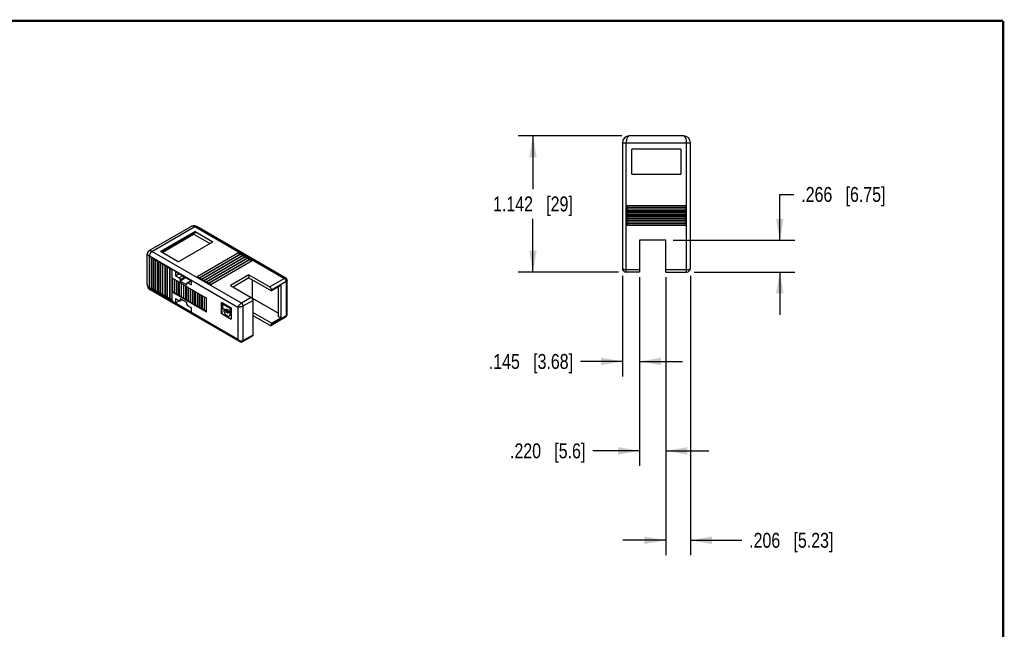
# Model space of a CAD drawing. Header units: inches. Extents: x 0.2 to 16.8, y 0.1 to 10.8.
# Tile 19 of 19: x 8.5 to 16.8, y 5.7 to 10.8. Entities that reach past the tile are written whole.
import ezdxf

# ---------------------------------------------------------------- set-up
doc = ezdxf.new("R2010")
doc.units = ezdxf.units.IN
doc.header["$LTSCALE"] = 0.935
doc.header["$MEASUREMENT"] = 0
doc.layers.get('0').update_dxf_attribs({"linetype": 'CONTINUOUS'})
doc.layers.add('DIMENSIONS', color=7, linetype='CONTINUOUS')
doc.styles.get("Standard").update_dxf_attribs({"font": 'txt', "width": 0.8})
doc.dimstyles.new('DIMSTYLE_2', dxfattribs={"dimtxt": 0.125, "dimasz": 0.18, "dimexe": 0.125, "dimexo": 0.0625, "dimgap": 0.0625, "dimtad": 0, "dimtih": 1, "dimtoh": 1, "dimdec": 3, "dimzin": 4, "dimdsep": 46, "dimtxsty": 'STANDARD', "dimblk": '_FILLED', "dimblk1": '_FILLED', "dimblk2": '_FILLED', "dimcen": 0.09, "dimadec": 0, "dimazin": 0, "dimtp": 0.000393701, "dimtm": 0.000393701, "dimtfac": 1, "dimtdec": 3, "dimtofl": 0, "dimtmove": 0, "dimatfit": 3, "dimldrblk": '_FILLED', "dimfxl": 1, "dimtolj": 1, "dimtzin": 4, "dimarcsym": 0})

# ---------------------------------------------------------------- blocks, each defined once
blk = doc.blocks.new('_FILLED')
at = {"color": 0, "linetype": 'BYBLOCK'}
blk.add_solid([(0, 0), (-1, 0.174), (-1, -0.174)], dxfattribs=at)
blk = doc.blocks.new('*D3')
at = {"layer": 'DIMENSIONS', "color": 2, "linetype": 'CONTINUOUS'}
for p, q in [((13.5558, 8.6213), (13.5558, 7.7773)), ((13.7005, 8.6095), (13.7005, 7.7773)), ((13.5558, 7.9023), (13.2044, 7.9023)), ((13.7005, 7.9023), (14.0605, 7.9023))]:
    blk.add_line(p, q, dxfattribs=at)
at = {"layer": 'DIMENSIONS', "color": 2, "linetype": 'CONTINUOUS', "xscale": 0.18, "yscale": 0.18, "zscale": 0.18}
blk.add_blockref('_FILLED', (13.5558, 7.9023), dxfattribs=at)
at = {"layer": 'DIMENSIONS', "color": 2, "linetype": 'CONTINUOUS', "xscale": 0.18, "yscale": 0.18, "zscale": 0.18, "rotation": 180}
blk.add_blockref('_FILLED', (13.7005, 7.9023), dxfattribs=at)
at = {"layer": 'DIMENSIONS', "color": 2, "linetype": 'CONTINUOUS', "insert": (13.1419, 7.9648), "char_height": 0.125, "width": 1.125, "attachment_point": 3, "line_spacing_factor": 0.9}
blk.add_mtext('.145{\\Ftxt.shx;\\W1.000000;\\H0.125000; }[3.68]', dxfattribs=at)
blk = doc.blocks.new('*D4')
at = {"layer": 'DIMENSIONS', "color": 2, "linetype": 'CONTINUOUS'}
for p, q in [((13.7005, 8.6095), (13.7005, 7.0273)), ((13.9209, 8.6095), (13.9209, 7.0273)), ((13.7005, 7.1523), (13.3077, 7.1523)), ((13.9209, 7.1523), (14.2809, 7.1523))]:
    blk.add_line(p, q, dxfattribs=at)
at = {"layer": 'DIMENSIONS', "color": 2, "linetype": 'CONTINUOUS', "xscale": 0.18, "yscale": 0.18, "zscale": 0.18}
blk.add_blockref('_FILLED', (13.7005, 7.1523), dxfattribs=at)
at = {"layer": 'DIMENSIONS', "color": 2, "linetype": 'CONTINUOUS', "xscale": 0.18, "yscale": 0.18, "zscale": 0.18, "rotation": 180}
blk.add_blockref('_FILLED', (13.9209, 7.1523), dxfattribs=at)
at = {"layer": 'DIMENSIONS', "color": 2, "linetype": 'CONTINUOUS', "insert": (13.2452, 7.2148), "char_height": 0.125, "width": 1.025, "attachment_point": 3, "line_spacing_factor": 0.9}
blk.add_mtext('.220{\\Ftxt.shx;\\W1.000000;\\H0.125000; }[5.6]', dxfattribs=at)
blk = doc.blocks.new('*D5')
at = {"layer": 'DIMENSIONS', "color": 2, "linetype": 'CONTINUOUS'}
for p, q in [((13.9209, 8.6095), (13.9209, 6.2773)), ((14.1267, 8.6213), (14.1267, 6.2773)), ((13.9209, 6.4023), (13.5609, 6.4023)), ((14.1267, 6.4023), (14.5573, 6.4023))]:
    blk.add_line(p, q, dxfattribs=at)
at = {"layer": 'DIMENSIONS', "color": 2, "linetype": 'CONTINUOUS', "xscale": 0.18, "yscale": 0.18, "zscale": 0.18}
blk.add_blockref('_FILLED', (13.9209, 6.4023), dxfattribs=at)
at = {"layer": 'DIMENSIONS', "color": 2, "linetype": 'CONTINUOUS', "xscale": 0.18, "yscale": 0.18, "zscale": 0.18, "rotation": 180}
blk.add_blockref('_FILLED', (14.1267, 6.4023), dxfattribs=at)
at = {"layer": 'DIMENSIONS', "color": 2, "linetype": 'CONTINUOUS', "insert": (14.6198, 6.4648), "char_height": 0.125, "width": 1.125, "attachment_point": 1, "line_spacing_factor": 0.9}
blk.add_mtext('.206{\\Ftxt.shx;\\W1.000000;\\H0.125000; }[5.23]', dxfattribs=at)
blk = doc.blocks.new('*D6')
at = {"layer": 'DIMENSIONS', "color": 2, "linetype": 'CONTINUOUS'}
for p, q in [((13.5523, 9.794), (12.6808, 9.794)), ((12.8058, 9.794), (12.8058, 9.3482)), ((12.8058, 8.6523), (12.8058, 9.0982)), ((13.5248, 8.6523), (12.6808, 8.6523))]:
    blk.add_line(p, q, dxfattribs=at)
at = {"layer": 'DIMENSIONS', "color": 2, "linetype": 'CONTINUOUS', "xscale": 0.18, "yscale": 0.18, "zscale": 0.18}
for p, rotation in [((12.8058, 9.794), 90), ((12.8058, 8.6523), 270)]:
    blk.add_blockref('_FILLED', p, dxfattribs=dict(at, rotation=rotation))
at = {"layer": 'DIMENSIONS', "color": 2, "linetype": 'CONTINUOUS', "insert": (12.8058, 9.2857), "char_height": 0.125, "width": 1.025, "attachment_point": 2, "line_spacing_factor": 0.9}
blk.add_mtext('1.142{\\Ftxt.shx;\\W1.000000;\\H0.125000; }[29]', dxfattribs=at)
blk = doc.blocks.new('*D7')
at = {"layer": 'DIMENSIONS', "color": 2, "linetype": 'CONTINUOUS'}
for p, q in [((14.8767, 8.9181), (14.8767, 9.3031)), ((14.8767, 9.3031), (14.9942, 9.3031)), ((13.9834, 8.9181), (15.0017, 8.9181)), ((14.1577, 8.6523), (15.0017, 8.6523)), ((14.8767, 8.6523), (14.8767, 8.2923))]:
    blk.add_line(p, q, dxfattribs=at)
at = {"layer": 'DIMENSIONS', "color": 2, "linetype": 'CONTINUOUS', "xscale": 0.18, "yscale": 0.18, "zscale": 0.18}
for p, rotation in [((14.8767, 8.9181), 270), ((14.8767, 8.6523), 90)]:
    blk.add_blockref('_FILLED', p, dxfattribs=dict(at, rotation=rotation))
at = {"layer": 'DIMENSIONS', "color": 2, "linetype": 'CONTINUOUS', "insert": (15.0567, 9.3656), "char_height": 0.125, "width": 1.125, "attachment_point": 1, "line_spacing_factor": 0.9}
blk.add_mtext('.266{\\Ftxt.shx;\\W1.000000;\\H0.125000; }[6.75]', dxfattribs=at)

msp = doc.modelspace()

# ---------------------------------------------------------------- linework, layer by layer
at = {"color": 7, "linetype": 'CONTINUOUS'}
for p, q in [((14.0676, 9.794), (13.6148, 9.794)), ((13.5558, 9.735), (13.5558, 8.6838)), ((13.5558, 9.735), (14.1267, 9.735)), ((13.5873, 8.6523), (13.5873, 9.735)), ((13.6365, 9.4732), (13.6365, 9.6818)), ((14.0459, 9.6818), (13.6365, 9.6818)), ((14.0459, 9.6818), (14.0459, 9.4732)), ((14.0952, 8.6523), (14.0952, 9.735)), ((14.1267, 8.6838), (14.1267, 9.735)), ((13.6365, 9.4732), (14.0459, 9.4732)), ((13.5952, 9.1836), (13.5952, 9.2076)), ((14.0873, 9.2076), (13.5952, 9.2076)), ((13.5952, 9.1956), (14.0873, 9.1956)), ((13.5952, 9.1836), (14.0873, 9.1836)), ((13.5952, 9.1561), (13.5952, 9.18)), ((14.0873, 9.18), (13.5952, 9.18)), ((14.0873, 9.2076), (14.0873, 9.1836)), ((14.0873, 9.18), (14.0873, 9.1561)), ((13.5952, 9.1681), (14.0873, 9.1681)), ((13.5952, 9.1561), (14.0873, 9.1561)), ((13.5952, 9.1285), (13.5952, 9.1525)), ((14.0873, 9.1525), (13.5952, 9.1525)), ((13.5952, 9.1405), (14.0873, 9.1405)), ((13.5952, 9.1285), (14.0873, 9.1285)), ((13.5952, 9.101), (13.5952, 9.1249)), ((14.0873, 9.1249), (13.5952, 9.1249)), ((14.0873, 9.1129), (13.5952, 9.1129)), ((13.5952, 9.101), (14.0873, 9.101)), ((13.5952, 9.0734), (13.5952, 9.0974)), ((14.0873, 9.0974), (13.5952, 9.0974)), ((14.0873, 9.1525), (14.0873, 9.1285)), ((14.0873, 9.1249), (14.0873, 9.101)), ((14.0873, 9.0974), (14.0873, 9.0734)), ((9.5862, 8.8317), (9.9337, 9.0323)), ((9.6099, 8.8254), (9.9691, 9.0328)), ((9.9339, 9.0324), (9.9339, 9.0324)), ((9.9691, 9.0328), (10.7207, 8.5988)), ((10.734, 8.6017), (9.9848, 9.0343)), ((14.0873, 9.0854), (13.5952, 9.0854)), ((13.5952, 9.0734), (14.0873, 9.0734)), ((13.5952, 9.0459), (13.5952, 9.0698)), ((14.0873, 9.0698), (13.5952, 9.0698)), ((14.0873, 9.0578), (13.5952, 9.0578)), ((13.5952, 9.0459), (14.0873, 9.0459)), ((14.0873, 9.0698), (14.0873, 9.0459)), ((9.9719, 8.991), (9.6823, 8.8238)), ((9.9719, 8.9829), (9.6893, 8.8198)), ((9.9702, 8.9793), (9.6916, 8.8185)), ((9.6942, 8.817), (9.9586, 8.9697)), ((9.9586, 8.9726), (9.9586, 8.9697)), ((10.0943, 8.8913), (9.9586, 8.9697)), ((9.9719, 8.991), (9.9719, 8.9829)), ((9.9719, 8.991), (10.1194, 8.9058)), ((9.8299, 8.7386), (10.1194, 8.9058)), ((13.7005, 8.9181), (13.7005, 8.6523)), ((13.9209, 8.9181), (13.7005, 8.9181)), ((13.9209, 8.6523), (13.9209, 8.9181)), ((9.5704, 8.8043), (9.5704, 8.8043)), ((9.5704, 8.5473), (9.5704, 8.8043)), ((9.5861, 8.8316), (9.5861, 8.8316)), ((9.5877, 8.5165), (9.5877, 8.7868)), ((9.5877, 8.7868), (10.331, 8.3577)), ((9.6029, 8.7716), (9.6029, 8.5142)), ((9.6198, 8.7619), (9.6029, 8.7716)), ((10.3616, 8.3914), (9.6099, 8.8254)), ((9.6198, 8.5044), (9.6198, 8.7619)), ((9.6224, 8.7604), (9.6224, 8.5029)), ((9.6393, 8.7506), (9.6224, 8.7604)), ((9.8299, 8.7386), (9.6823, 8.8238)), ((10.3364, 8.8142), (9.9884, 8.6133)), ((10.0054, 8.6035), (10.3534, 8.8044)), ((10.3559, 8.803), (10.0079, 8.602)), ((10.0249, 8.5923), (10.3728, 8.7932)), ((10.3754, 8.7917), (10.0274, 8.5908)), ((10.0443, 8.581), (10.3923, 8.7819)), ((10.3949, 8.7805), (10.0469, 8.5795)), ((10.0638, 8.5698), (10.4118, 8.7707)), ((10.4144, 8.7692), (10.0664, 8.5683)), ((10.0833, 8.5585), (10.4313, 8.7594)), ((10.4339, 8.758), (10.0859, 8.557)), ((10.3364, 8.8142), (10.3443, 8.7992)), ((10.3364, 8.8142), (10.3534, 8.8044)), ((10.3559, 8.803), (10.3637, 8.7879)), ((10.3559, 8.803), (10.3728, 8.7932)), ((10.3754, 8.7917), (10.3923, 8.7819)), ((10.3754, 8.7917), (10.3832, 8.7767)), ((10.3949, 8.7805), (10.4118, 8.7707)), ((10.3949, 8.7805), (10.4027, 8.7654)), ((10.4144, 8.7692), (10.4313, 8.7594)), ((10.4144, 8.7692), (10.4222, 8.7542)), ((10.4339, 8.758), (10.4508, 8.7482)), ((10.4339, 8.758), (10.4417, 8.7429)), ((9.6393, 8.4931), (9.6393, 8.7506)), ((9.6418, 8.4916), (9.6418, 8.7491)), ((9.6588, 8.7393), (9.6418, 8.7491)), ((9.6588, 8.4819), (9.6588, 8.7393)), ((9.6613, 8.7379), (9.6613, 8.4804)), ((9.6783, 8.7281), (9.6613, 8.7379)), ((9.6783, 8.4706), (9.6783, 8.7281)), ((9.6808, 8.7266), (9.6808, 8.4691)), ((9.6978, 8.7168), (9.6808, 8.7266)), ((9.6978, 8.7168), (9.6978, 8.4594)), ((9.7003, 8.4579), (9.7003, 8.7154)), ((9.7172, 8.7056), (9.7003, 8.7154)), ((9.7172, 8.7056), (9.7172, 8.4481)), ((9.7198, 8.7041), (9.7198, 8.4466)), ((9.7367, 8.6943), (9.7198, 8.7041)), ((9.7367, 8.4369), (9.7367, 8.6943)), ((9.7393, 8.4354), (9.7393, 8.6929)), ((9.7562, 8.6831), (9.7393, 8.6929)), ((9.7562, 8.6831), (9.7562, 8.4256)), ((9.7588, 8.6816), (9.7588, 8.4241)), ((9.7757, 8.6718), (9.7588, 8.6816)), ((10.1028, 8.5473), (10.4508, 8.7482)), ((9.7757, 8.6718), (9.7757, 8.4144)), ((9.7783, 8.5996), (9.7783, 8.4836)), ((9.7952, 8.5899), (9.7783, 8.5996)), ((9.8076, 8.6566), (9.8076, 8.6213)), ((9.8076, 8.6566), (9.9412, 8.5795)), ((9.8076, 8.6213), (9.8382, 8.639)), ((9.8076, 8.6213), (9.8382, 8.6036)), ((9.8688, 8.6213), (9.8382, 8.6036)), ((9.8466, 8.5891), (9.8855, 8.6116)), ((9.8967, 8.6052), (9.8466, 8.5763)), ((10.0054, 8.6035), (9.9884, 8.6133)), ((10.0249, 8.5923), (10.0079, 8.602)), ((10.0443, 8.581), (10.0274, 8.5908)), ((10.4235, 8.6281), (10.2676, 8.5381)), ((10.4235, 8.6024), (10.2899, 8.5252)), ((10.4235, 8.6281), (10.5975, 8.5276)), ((10.4235, 8.6281), (10.4235, 8.6024)), ((10.4235, 8.6024), (10.6115, 8.4939)), ((10.7207, 8.5988), (10.5975, 8.5276)), ((13.7005, 8.672), (13.5873, 8.672)), ((13.7005, 8.6523), (13.5873, 8.6523)), ((14.0952, 8.672), (13.9209, 8.672)), ((13.9209, 8.6523), (14.0952, 8.6523)), ((9.5704, 8.5472), (9.5704, 8.5471)), ((10.331, 8.0873), (9.5877, 8.5165)), ((9.6198, 8.5149), (9.6029, 8.5142)), ((9.6198, 8.5044), (9.6029, 8.5142)), ((9.7952, 8.5899), (9.7952, 8.4738)), ((9.7977, 8.4724), (9.7977, 8.5884)), ((9.8147, 8.5786), (9.7977, 8.5884)), ((9.8147, 8.4626), (9.8147, 8.5786)), ((9.8172, 8.5771), (9.8172, 8.4611)), ((9.8342, 8.5674), (9.8172, 8.5771)), ((9.8342, 8.4513), (9.8342, 8.5674)), ((9.8367, 8.5659), (9.8367, 8.4499)), ((9.8537, 8.5561), (9.8367, 8.5659)), ((9.8466, 8.5891), (9.8466, 8.5763)), ((9.8466, 8.5763), (9.9023, 8.5441)), ((9.8537, 8.5561), (9.8537, 8.4401)), ((9.8562, 8.4386), (9.8562, 8.5546)), ((9.8731, 8.5449), (9.8562, 8.5546)), ((9.8731, 8.5449), (9.8731, 8.4288)), ((9.8757, 8.4273), (9.8757, 8.5434)), ((9.8926, 8.5336), (9.8757, 8.5434)), ((9.8926, 8.4176), (9.8926, 8.5336)), ((9.8952, 8.5321), (9.8952, 8.4161)), ((9.9121, 8.5224), (9.8952, 8.5321)), ((9.9023, 8.5441), (9.9023, 8.557)), ((9.9047, 8.5624), (9.9378, 8.5815)), ((9.9106, 8.5618), (9.9412, 8.5795)), ((9.9106, 8.5618), (9.9412, 8.5441)), ((9.9121, 8.5224), (9.9121, 8.4063)), ((9.9147, 8.4048), (9.9147, 8.5209)), ((9.9316, 8.5111), (9.9147, 8.5209)), ((9.9316, 8.5111), (9.9316, 8.3951)), ((9.9342, 8.3936), (9.9342, 8.5096)), ((9.9511, 8.4999), (9.9342, 8.5096)), ((9.9412, 8.5441), (9.9412, 8.5795)), ((10.0638, 8.5698), (10.0469, 8.5795)), ((10.0833, 8.5585), (10.0664, 8.5683)), ((10.1028, 8.5473), (10.0859, 8.557)), ((10.2676, 8.5381), (10.4416, 8.4376)), ((10.4514, 8.5863), (10.4514, 8.4317)), ((10.6115, 8.5035), (10.7346, 8.5747)), ((10.6894, 8.5389), (10.6115, 8.4939)), ((10.6685, 8.5268), (10.6685, 8.2806)), ((10.6894, 8.5389), (10.6894, 8.2686)), ((10.7346, 8.5747), (10.7346, 8.285)), ((10.7439, 8.3007), (10.7439, 8.5847)), ((10.3434, 8.0695), (9.5942, 8.5021)), ((9.5942, 8.5021), (9.5942, 8.5021)), ((9.6393, 8.5036), (9.6224, 8.5029)), ((9.6393, 8.4931), (9.6224, 8.5029)), ((9.6588, 8.4924), (9.6418, 8.4916)), ((9.6588, 8.4819), (9.6418, 8.4916)), ((9.6783, 8.4811), (9.6613, 8.4804)), ((9.6783, 8.4706), (9.6613, 8.4804)), ((9.6978, 8.4699), (9.6808, 8.4691)), ((9.6978, 8.4594), (9.6808, 8.4691)), ((9.7172, 8.4586), (9.7003, 8.4579)), ((9.7172, 8.4481), (9.7003, 8.4579)), ((9.7367, 8.4474), (9.7198, 8.4466)), ((9.7367, 8.4369), (9.7198, 8.4466)), ((9.7562, 8.4361), (9.7393, 8.4354)), ((9.7562, 8.4256), (9.7393, 8.4354)), ((9.7952, 8.4843), (9.7783, 8.4836)), ((9.7952, 8.4738), (9.7783, 8.4836)), ((9.8147, 8.4731), (9.7977, 8.4724)), ((9.8147, 8.4626), (9.7977, 8.4724)), ((9.8076, 8.4281), (9.8076, 8.3927)), ((9.8382, 8.4104), (9.8076, 8.4281)), ((9.8342, 8.4618), (9.8172, 8.4611)), ((9.8342, 8.4513), (9.8172, 8.4611)), ((9.8537, 8.4506), (9.8367, 8.4499)), ((9.8537, 8.4401), (9.8367, 8.4499)), ((9.8466, 8.4281), (9.8466, 8.4152)), ((9.9023, 8.3959), (9.8466, 8.4281)), ((9.8731, 8.4393), (9.8562, 8.4386)), ((9.8731, 8.4288), (9.8562, 8.4386)), ((9.8926, 8.4281), (9.8757, 8.4273)), ((9.8926, 8.4176), (9.8757, 8.4273)), ((9.9511, 8.3838), (9.9511, 8.4999)), ((9.9536, 8.4984), (9.9536, 8.3823)), ((9.9706, 8.4886), (9.9536, 8.4984)), ((9.9706, 8.3726), (9.9706, 8.4886)), ((9.9731, 8.4871), (9.9731, 8.3711)), ((9.9901, 8.4774), (9.9731, 8.4871)), ((9.9901, 8.4774), (9.9901, 8.3613)), ((9.9926, 8.4759), (9.9926, 8.3598)), ((10.0096, 8.4661), (9.9926, 8.4759)), ((10.0096, 8.3501), (10.0096, 8.4661)), ((10.0121, 8.4646), (10.0121, 8.3486)), ((10.029, 8.4549), (10.0121, 8.4646)), ((10.029, 8.3388), (10.029, 8.4549)), ((10.0316, 8.4534), (10.0316, 8.3373)), ((10.0485, 8.4436), (10.0316, 8.4534)), ((10.0485, 8.4436), (10.0485, 8.3276)), ((10.0511, 8.3261), (10.0511, 8.4421)), ((10.068, 8.4323), (10.0511, 8.4421)), ((10.068, 8.3163), (10.068, 8.4323)), ((10.4416, 8.4376), (10.3616, 8.3914)), ((10.4492, 8.4305), (10.4514, 8.4317)), ((10.6685, 8.3063), (10.4514, 8.4317)), ((10.6115, 8.5035), (10.6115, 8.4939)), ((9.7757, 8.4249), (9.7588, 8.4241)), ((9.7757, 8.4144), (9.7588, 8.4241)), ((9.8076, 8.3927), (9.8382, 8.4104)), ((9.8076, 8.3927), (9.9412, 8.3156)), ((9.8441, 8.4098), (9.8612, 8.4197)), ((9.8577, 8.4217), (9.8466, 8.4152)), ((9.9121, 8.4168), (9.8952, 8.4161)), ((9.9121, 8.4063), (9.8952, 8.4161)), ((9.9023, 8.3831), (9.9023, 8.3959)), ((9.9412, 8.3509), (9.9106, 8.3686)), ((9.9316, 8.4056), (9.9147, 8.4048)), ((9.9316, 8.3951), (9.9147, 8.4048)), ((9.9511, 8.3943), (9.9342, 8.3936)), ((9.9511, 8.3838), (9.9342, 8.3936)), ((9.9412, 8.3156), (9.9412, 8.3509)), ((9.9706, 8.3831), (9.9536, 8.3823)), ((9.9706, 8.3726), (9.9536, 8.3823)), ((9.9901, 8.3718), (9.9731, 8.3711)), ((9.9901, 8.3613), (9.9731, 8.3711)), ((10.0096, 8.3606), (9.9926, 8.3598)), ((10.0096, 8.3501), (9.9926, 8.3598)), ((10.029, 8.3493), (10.0121, 8.3486)), ((10.029, 8.3388), (10.0121, 8.3486)), ((10.1918, 8.3927), (10.1946, 8.3943)), ((10.1918, 8.3098), (10.1918, 8.3927)), ((10.1949, 8.3962), (10.1946, 8.3943)), ((10.1946, 8.3943), (10.1946, 8.3114)), ((10.1951, 8.3968), (10.1949, 8.3962)), ((10.1958, 8.3968), (10.1976, 8.3961)), ((10.1976, 8.3961), (10.2694, 8.3546)), ((10.2008, 8.3782), (10.2008, 8.3564)), ((10.2049, 8.3826), (10.2021, 8.381)), ((10.2052, 8.3807), (10.208, 8.3823)), ((10.2618, 8.348), (10.2052, 8.3807)), ((10.2052, 8.3488), (10.2244, 8.3377)), ((10.208, 8.3823), (10.2646, 8.3496)), ((10.2646, 8.3496), (10.2618, 8.348)), ((10.2753, 8.3445), (10.2753, 8.2616)), ((10.331, 8.3577), (10.331, 8.0873)), ((10.3755, 8.3673), (10.4556, 8.4135)), ((10.3755, 8.0777), (10.3755, 8.3673)), ((10.4556, 8.4135), (10.4556, 8.1239)), ((10.0485, 8.3381), (10.0316, 8.3373)), ((10.0485, 8.3276), (10.0316, 8.3373)), ((10.068, 8.3268), (10.0511, 8.3261)), ((10.068, 8.3163), (10.0511, 8.3261)), ((10.1946, 8.3114), (10.1918, 8.3098)), ((10.1976, 8.2996), (10.2004, 8.3012)), ((10.2694, 8.2582), (10.1976, 8.2996)), ((10.2004, 8.3012), (10.2722, 8.2598)), ((10.2133, 8.332), (10.2133, 8.3316)), ((10.2174, 8.3364), (10.2146, 8.3348)), ((10.2177, 8.3345), (10.2205, 8.3361)), ((10.2244, 8.3307), (10.2177, 8.3345)), ((10.2272, 8.3323), (10.2205, 8.3361)), ((10.2272, 8.3323), (10.2244, 8.3307)), ((10.2275, 8.3374), (10.2283, 8.3383)), ((10.2311, 8.3399), (10.2283, 8.3383)), ((10.2283, 8.3383), (10.2294, 8.3398)), ((10.2311, 8.3271), (10.2283, 8.3255)), ((10.2303, 8.339), (10.2285, 8.338)), ((10.2294, 8.3398), (10.2308, 8.3409)), ((10.2311, 8.3399), (10.2303, 8.339)), ((10.2324, 8.3416), (10.2314, 8.3404)), ((10.2381, 8.3347), (10.2353, 8.3331)), ((10.247, 8.3191), (10.2443, 8.3175)), ((10.2521, 8.3132), (10.2512, 8.3123)), ((10.2548, 8.3148), (10.2521, 8.3132)), ((10.2552, 8.32), (10.2618, 8.3161)), ((10.2552, 8.3129), (10.258, 8.3145)), ((10.2618, 8.309), (10.2552, 8.3129)), ((10.2646, 8.3106), (10.258, 8.3145)), ((10.2646, 8.3106), (10.2618, 8.309)), ((10.2677, 8.3174), (10.265, 8.3158)), ((10.2662, 8.3404), (10.269, 8.342)), ((10.2662, 8.3186), (10.2662, 8.3404)), ((10.269, 8.3203), (10.2662, 8.3186)), ((10.2662, 8.3014), (10.269, 8.303)), ((10.269, 8.3026), (10.2662, 8.301)), ((10.2662, 8.301), (10.2662, 8.3014)), ((10.269, 8.3203), (10.269, 8.342)), ((10.269, 8.303), (10.269, 8.3026)), ((10.6115, 8.2236), (10.4556, 8.3136)), ((10.4556, 8.2879), (10.5975, 8.2059)), ((10.6074, 8.2049), (10.7306, 8.276)), ((10.7346, 8.285), (10.6115, 8.2139)), ((10.6115, 8.2236), (10.6894, 8.2686)), ((10.6894, 8.2686), (10.6685, 8.2806)), ((10.2722, 8.2598), (10.2694, 8.2582)), ((10.2742, 8.2582), (10.2736, 8.2578)), ((10.6115, 8.2139), (10.6115, 8.2236)), ((10.3714, 8.0687), (10.4515, 8.1149)), ((10.4556, 8.1239), (10.3755, 8.0777))]:
    msp.add_line(p, q, dxfattribs=at)
at = {"color": 7, "linetype": 'CONTINUOUS', "const_width": 0.02}
for points in [[(16.75, 10.7586), (0.25, 10.7586)], [(16.75, 0.2586), (16.75, 10.7586)]]:
    msp.add_lwpolyline(points, dxfattribs=at)
at = {"color": 7, "linetype": 'CONTINUOUS'}
for points in [[(9.9848, 9.0343), (9.9778, 9.0376), (9.9674, 9.04), (9.9565, 9.0401), (9.9449, 9.0375), (9.9339, 9.0324)], [(9.5861, 8.8316), (9.582, 8.8288), (9.5768, 8.8234), (9.5729, 8.8168), (9.5708, 8.8096), (9.5704, 8.8043)], [(10.7439, 8.5847), (10.7437, 8.5874), (10.7424, 8.5922), (10.7399, 8.5965), (10.7365, 8.6001), (10.734, 8.6017)], [(9.5704, 8.5471), (9.5715, 8.5351), (9.575, 8.5238), (9.5805, 8.5143), (9.5878, 8.5066), (9.5942, 8.5021)], [(10.7306, 8.276), (10.7329, 8.2776), (10.7374, 8.2818), (10.7409, 8.2872), (10.7431, 8.2937), (10.7439, 8.3007)], [(10.3434, 8.0695), (10.3498, 8.0666), (10.3566, 8.0653), (10.363, 8.0656), (10.3689, 8.0674), (10.3714, 8.0687)]]:
    msp.add_lwpolyline(points, dxfattribs=at)
for centre, radius, start, end in [((13.6148, 9.735), 0.0591, 90, 180), ((14.0676, 9.735), 0.0591, 0, 90), ((13.5873, 8.6838), 0.0315, 180, 270), ((14.0952, 8.6838), 0.0315, 270, 360), ((10.2378, 8.3362), 0.00769, 147.16688, 150.99203), ((10.234, 8.3346), 0.00709, 94.57076, 98.27391), ((10.2458, 8.3149), 0.00598, 300.0157, 305.235), ((10.2483, 8.3172), 0.00669, 278.26835, 283.54464)]:
    msp.add_arc(centre, radius, start, end, dxfattribs=at)
for points, knots in [([(13.6148, 9.794), (13.614, 9.794), (13.6122, 9.7939), (13.6086, 9.7928), (13.6043, 9.7899), (13.5996, 9.7846), (13.5954, 9.7775), (13.592, 9.7686), (13.5883, 9.7544), (13.5873, 9.7429), (13.5873, 9.735)], [0, 0, 0, 0, 0.037089, 0.075058, 0.158512, 0.257267, 0.374159, 0.509753, 0.662283, 1, 1, 1, 1]), ([(14.0952, 9.735), (14.0951, 9.7429), (14.0941, 9.7544), (14.0905, 9.7686), (14.087, 9.7775), (14.0828, 9.7846), (14.0782, 9.7899), (14.0738, 9.7928), (14.0702, 9.7939), (14.0685, 9.794), (14.0676, 9.794)], [0, 0, 0, 0, 0.337717, 0.490247, 0.625841, 0.742733, 0.841488, 0.924942, 0.962911, 1, 1, 1, 1]), ([(9.9691, 9.0328), (9.9664, 9.0343), (9.9606, 9.0368), (9.9514, 9.0379), (9.9422, 9.0364), (9.9366, 9.034), (9.9339, 9.0324)], [0, 0, 0, 0, 0.254781, 0.501526, 0.747767, 1, 1, 1, 1]), ([(9.9691, 9.0328), (9.9704, 9.0335), (9.973, 9.0348), (9.9771, 9.0359), (9.9812, 9.0358), (9.9837, 9.035), (9.9848, 9.0343)], [0, 0, 0, 0, 0.271229, 0.529384, 0.770893, 1, 1, 1, 1]), ([(9.9719, 8.9829), (9.9719, 8.9822), (9.9717, 8.9811), (9.971, 8.9799), (9.9705, 8.9795), (9.9702, 8.9793)], [0, 0, 0, 0, 0.547751, 0.781595, 1, 1, 1, 1]), ([(9.5877, 8.7868), (9.5851, 8.7883), (9.5806, 8.7912), (9.5757, 8.7952), (9.5729, 8.7983), (9.5711, 8.8009), (9.5704, 8.803), (9.5704, 8.8043)], [0, 0, 0, 0, 0.349788, 0.632551, 0.747506, 0.845688, 1, 1, 1, 1]), ([(9.5861, 8.8316), (9.5873, 8.8323), (9.5895, 8.8327), (9.5926, 8.8325), (9.5967, 8.8316), (9.6026, 8.8294), (9.6074, 8.8269), (9.6099, 8.8254)], [0, 0, 0, 0, 0.154289, 0.252465, 0.367419, 0.650189, 1, 1, 1, 1]), ([(9.6099, 8.8254), (9.6085, 8.8246), (9.6056, 8.8226), (9.5999, 8.8174), (9.5938, 8.809), (9.5896, 8.7995), (9.588, 8.792), (9.5877, 8.7885), (9.5877, 8.7868)], [0, 0, 0, 0, 0.106336, 0.227418, 0.500006, 0.772591, 0.893669, 1, 1, 1, 1]), ([(13.5558, 8.6838), (13.5558, 8.683), (13.5563, 8.6813), (13.5581, 8.6792), (13.561, 8.6772), (13.5648, 8.6754), (13.5696, 8.674), (13.575, 8.6728), (13.581, 8.6722), (13.5852, 8.672), (13.5873, 8.672)], [0, 0, 0, 0, 0.064646, 0.141331, 0.237618, 0.355563, 0.494562, 0.651683, 0.822314, 1, 1, 1, 1]), ([(14.0952, 8.672), (14.0973, 8.672), (14.1014, 8.6722), (14.1074, 8.6728), (14.1129, 8.674), (14.1176, 8.6754), (14.1214, 8.6772), (14.1243, 8.6792), (14.1262, 8.6813), (14.1267, 8.683), (14.1267, 8.6838)], [0, 0, 0, 0, 0.177686, 0.348317, 0.505438, 0.644437, 0.762382, 0.858669, 0.935354, 1, 1, 1, 1]), ([(9.8466, 8.5891), (9.8466, 8.5905), (9.8461, 8.5934), (9.8443, 8.5974), (9.8417, 8.601), (9.8394, 8.6029), (9.8382, 8.6036)], [0, 0, 0, 0, 0.237248, 0.499994, 0.762743, 1, 1, 1, 1]), ([(10.7207, 8.5988), (10.7221, 8.5996), (10.7247, 8.6009), (10.7284, 8.6022), (10.7315, 8.6026), (10.7333, 8.6021), (10.734, 8.6017)], [0, 0, 0, 0, 0.335664, 0.613207, 0.830842, 1, 1, 1, 1]), ([(10.7346, 8.5747), (10.7346, 8.5768), (10.7338, 8.5817), (10.7308, 8.5885), (10.7264, 8.5946), (10.7226, 8.5977), (10.7207, 8.5988)], [0, 0, 0, 0, 0.227117, 0.499994, 0.772874, 1, 1, 1, 1]), ([(9.5704, 8.5471), (9.5704, 8.544), (9.5711, 8.5379), (9.5744, 8.5293), (9.58, 8.5218), (9.585, 8.5181), (9.5877, 8.5165)], [0, 0, 0, 0, 0.252233, 0.498476, 0.745222, 1, 1, 1, 1]), ([(9.5942, 8.5021), (9.5931, 8.5027), (9.5911, 8.5045), (9.589, 8.508), (9.5879, 8.5121), (9.5877, 8.515), (9.5877, 8.5165)], [0, 0, 0, 0, 0.229112, 0.47062, 0.728772, 1, 1, 1, 1]), ([(9.9047, 8.5624), (9.9043, 8.5622), (9.9036, 8.5616), (9.9028, 8.5603), (9.9023, 8.5587), (9.9023, 8.5576), (9.9023, 8.557)], [0, 0, 0, 0, 0.217745, 0.450883, 0.710459, 1, 1, 1, 1]), ([(9.9106, 8.5618), (9.9101, 8.5621), (9.9091, 8.5626), (9.9075, 8.563), (9.906, 8.5629), (9.9051, 8.5626), (9.9047, 8.5624)], [0, 0, 0, 0, 0.289546, 0.549125, 0.78226, 1, 1, 1, 1]), ([(10.6115, 8.5035), (10.6115, 8.5058), (10.6106, 8.5106), (10.6076, 8.5174), (10.6032, 8.5233), (10.5995, 8.5265), (10.5975, 8.5276)], [0, 0, 0, 0, 0.237196, 0.499952, 0.762746, 1, 1, 1, 1]), ([(10.7439, 8.5847), (10.7439, 8.5839), (10.7433, 8.5821), (10.7414, 8.5796), (10.7384, 8.577), (10.736, 8.5754), (10.7346, 8.5747)], [0, 0, 0, 0, 0.169181, 0.386825, 0.66436, 1, 1, 1, 1]), ([(10.4416, 8.4376), (10.4436, 8.4365), (10.4473, 8.4333), (10.4517, 8.4274), (10.4547, 8.4206), (10.4556, 8.4158), (10.4556, 8.4135)], [0, 0, 0, 0, 0.237205, 0.499964, 0.762755, 1, 1, 1, 1]), ([(9.8382, 8.4104), (9.8387, 8.4101), (9.8398, 8.4096), (9.8414, 8.4092), (9.8428, 8.4093), (9.8437, 8.4096), (9.8441, 8.4098)], [0, 0, 0, 0, 0.289546, 0.549125, 0.78226, 1, 1, 1, 1]), ([(9.8441, 8.4098), (9.8445, 8.41), (9.8453, 8.4107), (9.846, 8.4119), (9.8465, 8.4135), (9.8466, 8.4146), (9.8466, 8.4152)], [0, 0, 0, 0, 0.217745, 0.450883, 0.710459, 1, 1, 1, 1]), ([(9.9023, 8.3831), (9.9023, 8.3817), (9.9028, 8.3788), (9.9046, 8.3748), (9.9072, 8.3712), (9.9094, 8.3693), (9.9106, 8.3686)], [0, 0, 0, 0, 0.237248, 0.499994, 0.762743, 1, 1, 1, 1]), ([(10.1918, 8.3927), (10.1918, 8.3935), (10.1919, 8.3946), (10.1927, 8.3959), (10.1932, 8.3963), (10.1935, 8.3965)], [0, 0, 0, 0, 0.547751, 0.781595, 1, 1, 1, 1]), ([(10.1935, 8.3965), (10.1938, 8.3967), (10.1946, 8.3969), (10.1954, 8.3969), (10.1958, 8.3968)], [0, 0, 0, 0, 0.47658, 1, 1, 1, 1]), ([(10.2021, 8.381), (10.2017, 8.3808), (10.201, 8.3799), (10.2008, 8.3788), (10.2008, 8.3782)], [0, 0, 0, 0, 0.449209, 1, 1, 1, 1]), ([(10.2008, 8.3564), (10.2008, 8.3557), (10.2011, 8.3542), (10.202, 8.352), (10.2034, 8.3502), (10.2046, 8.3492), (10.2052, 8.3488)], [0, 0, 0, 0, 0.237239, 0.499994, 0.762753, 1, 1, 1, 1]), ([(10.2052, 8.3807), (10.2047, 8.381), (10.2037, 8.3814), (10.2025, 8.3813), (10.2021, 8.381)], [0, 0, 0, 0, 0.550799, 1, 1, 1, 1]), ([(10.2049, 8.3826), (10.2053, 8.3829), (10.2065, 8.383), (10.2075, 8.3826), (10.208, 8.3823)], [0, 0, 0, 0, 0.449201, 1, 1, 1, 1]), ([(10.2662, 8.3404), (10.2662, 8.3411), (10.266, 8.3426), (10.265, 8.3448), (10.2637, 8.3467), (10.2625, 8.3477), (10.2618, 8.348)], [0, 0, 0, 0, 0.237239, 0.499994, 0.762753, 1, 1, 1, 1]), ([(10.2646, 8.3496), (10.2653, 8.3493), (10.2664, 8.3483), (10.2678, 8.3464), (10.2688, 8.3442), (10.269, 8.3427), (10.269, 8.342)], [0, 0, 0, 0, 0.237247, 0.500006, 0.762761, 1, 1, 1, 1]), ([(10.2694, 8.3546), (10.2703, 8.3541), (10.2718, 8.3528), (10.2737, 8.3503), (10.2749, 8.3475), (10.2753, 8.3454), (10.2753, 8.3445)], [0, 0, 0, 0, 0.237257, 0.500006, 0.762752, 1, 1, 1, 1]), ([(10.331, 8.3577), (10.3322, 8.3607), (10.3348, 8.3653), (10.3391, 8.3712), (10.3444, 8.3775), (10.3504, 8.3834), (10.3567, 8.3884), (10.36, 8.3905), (10.3616, 8.3914)], [0, 0, 0, 0, 0.214161, 0.339767, 0.473549, 0.748467, 0.879834, 1, 1, 1, 1]), ([(10.3755, 8.3673), (10.3739, 8.3664), (10.3704, 8.3646), (10.3629, 8.3616), (10.3549, 8.3594), (10.3468, 8.3579), (10.3395, 8.3572), (10.3342, 8.3572), (10.331, 8.3577)], [0, 0, 0, 0, 0.120166, 0.251531, 0.526448, 0.660229, 0.785835, 1, 1, 1, 1]), ([(10.3755, 8.3673), (10.3755, 8.3695), (10.3747, 8.3743), (10.3717, 8.3812), (10.3672, 8.3872), (10.3635, 8.3903), (10.3616, 8.3914)], [0, 0, 0, 0, 0.227117, 0.499994, 0.772874, 1, 1, 1, 1]), ([(10.1976, 8.2996), (10.1968, 8.3001), (10.1952, 8.3014), (10.1934, 8.304), (10.1921, 8.3068), (10.1918, 8.3088), (10.1918, 8.3098)], [0, 0, 0, 0, 0.237257, 0.500006, 0.762752, 1, 1, 1, 1]), ([(10.1946, 8.3114), (10.1946, 8.3104), (10.1949, 8.3084), (10.1962, 8.3056), (10.198, 8.3031), (10.1996, 8.3017), (10.2004, 8.3012)], [0, 0, 0, 0, 0.237248, 0.499994, 0.762743, 1, 1, 1, 1]), ([(10.2146, 8.3348), (10.2142, 8.3346), (10.2134, 8.3337), (10.2133, 8.3326), (10.2133, 8.332)], [0, 0, 0, 0, 0.449209, 1, 1, 1, 1]), ([(10.2133, 8.3316), (10.2133, 8.3272), (10.2149, 8.3181), (10.2206, 8.3052), (10.2289, 8.2939), (10.236, 8.2879), (10.2398, 8.2857)], [0, 0, 0, 0, 0.237224, 0.499994, 0.762767, 1, 1, 1, 1]), ([(10.2177, 8.3345), (10.2172, 8.3348), (10.2161, 8.3352), (10.215, 8.3351), (10.2146, 8.3348)], [0, 0, 0, 0, 0.550799, 1, 1, 1, 1]), ([(10.2174, 8.3364), (10.2178, 8.3367), (10.2189, 8.3368), (10.22, 8.3364), (10.2205, 8.3361)], [0, 0, 0, 0, 0.449201, 1, 1, 1, 1]), ([(10.2244, 8.3377), (10.2249, 8.3374), (10.2259, 8.337), (10.2271, 8.3372), (10.2275, 8.3374)], [0, 0, 0, 0, 0.550746, 1, 1, 1, 1]), ([(10.2283, 8.3255), (10.228, 8.3266), (10.2269, 8.3286), (10.2253, 8.3301), (10.2244, 8.3307)], [0, 0, 0, 0, 0.521006, 1, 1, 1, 1]), ([(10.2272, 8.3323), (10.2281, 8.3317), (10.2297, 8.3302), (10.2307, 8.3282), (10.2311, 8.3271)], [0, 0, 0, 0, 0.478993, 1, 1, 1, 1]), ([(10.2398, 8.3106), (10.2385, 8.3114), (10.2361, 8.3132), (10.2318, 8.3179), (10.2294, 8.3224), (10.2283, 8.3255)], [0, 0, 0, 0, 0.228868, 0.480153, 1, 1, 1, 1]), ([(10.2308, 8.3409), (10.2309, 8.341), (10.2317, 8.3413), (10.2324, 8.3416), (10.233, 8.3416)], [0, 0, 0, 0, 0.246814, 1, 1, 1, 1]), ([(10.2311, 8.3271), (10.2318, 8.3251), (10.2337, 8.3211), (10.2363, 8.3176), (10.2378, 8.3161)], [0, 0, 0, 0, 0.502109, 1, 1, 1, 1]), ([(10.2353, 8.3331), (10.2348, 8.3328), (10.234, 8.332), (10.2334, 8.3302), (10.2334, 8.3281), (10.2338, 8.3258), (10.2348, 8.3234), (10.2362, 8.3212), (10.2378, 8.3193), (10.2391, 8.3184), (10.2398, 8.318)], [0, 0, 0, 0, 0.086918, 0.186371, 0.303751, 0.437557, 0.582059, 0.729354, 0.87119, 1, 1, 1, 1]), ([(10.2335, 8.3417), (10.234, 8.3417), (10.2362, 8.3417), (10.2383, 8.3408), (10.2398, 8.34)], [0, 0, 0, 0, 0.224694, 1, 1, 1, 1]), ([(10.2398, 8.3326), (10.2394, 8.3329), (10.2386, 8.3332), (10.2374, 8.3335), (10.2363, 8.3335), (10.2356, 8.3333), (10.2353, 8.3331)], [0, 0, 0, 0, 0.289387, 0.549124, 0.782321, 1, 1, 1, 1]), ([(10.2378, 8.3161), (10.2381, 8.3157), (10.2396, 8.3142), (10.2412, 8.313), (10.2426, 8.3122)], [0, 0, 0, 0, 0.263883, 1, 1, 1, 1]), ([(10.2381, 8.3347), (10.2384, 8.3349), (10.239, 8.3351), (10.2402, 8.3351), (10.2414, 8.3349), (10.2422, 8.3345), (10.2426, 8.3343)], [0, 0, 0, 0, 0.217684, 0.450889, 0.710629, 1, 1, 1, 1]), ([(10.2398, 8.34), (10.241, 8.3393), (10.2435, 8.3374), (10.2478, 8.3327), (10.2501, 8.3282), (10.2512, 8.3251)], [0, 0, 0, 0, 0.228868, 0.480153, 1, 1, 1, 1]), ([(10.2443, 8.3175), (10.2447, 8.3178), (10.2455, 8.3186), (10.2461, 8.3204), (10.2462, 8.3225), (10.2457, 8.3248), (10.2447, 8.3272), (10.2434, 8.3294), (10.2417, 8.3313), (10.2404, 8.3323), (10.2398, 8.3326)], [0, 0, 0, 0, 0.086918, 0.186371, 0.303751, 0.437557, 0.582059, 0.729354, 0.87119, 1, 1, 1, 1]), ([(10.2398, 8.318), (10.2402, 8.3177), (10.2409, 8.3174), (10.2422, 8.3171), (10.2433, 8.3171), (10.244, 8.3173), (10.2443, 8.3175)], [0, 0, 0, 0, 0.289387, 0.549124, 0.782321, 1, 1, 1, 1]), ([(10.2488, 8.3097), (10.2482, 8.3094), (10.2468, 8.3089), (10.2445, 8.3088), (10.2421, 8.3094), (10.2406, 8.3102), (10.2398, 8.3106)], [0, 0, 0, 0, 0.217755, 0.450862, 0.710318, 1, 1, 1, 1]), ([(10.2398, 8.2857), (10.2414, 8.2847), (10.2447, 8.2832), (10.2497, 8.282), (10.2544, 8.2821), (10.2573, 8.2831), (10.2585, 8.2838)], [0, 0, 0, 0, 0.289782, 0.549078, 0.782231, 1, 1, 1, 1]), ([(10.2426, 8.3343), (10.2432, 8.3339), (10.2445, 8.3329), (10.2462, 8.331), (10.2475, 8.3288), (10.2485, 8.3264), (10.249, 8.3241), (10.2489, 8.322), (10.2483, 8.3202), (10.2475, 8.3194), (10.247, 8.3191)], [0, 0, 0, 0, 0.128808, 0.270628, 0.417912, 0.562412, 0.696225, 0.813612, 0.913073, 1, 1, 1, 1]), ([(10.2426, 8.3122), (10.2431, 8.3119), (10.2452, 8.3109), (10.2476, 8.3103), (10.2493, 8.3106)], [0, 0, 0, 0, 0.28181, 1, 1, 1, 1]), ([(10.2512, 8.3123), (10.2511, 8.3121), (10.2505, 8.3112), (10.2498, 8.3105), (10.2492, 8.31)], [0, 0, 0, 0, 0.260343, 1, 1, 1, 1]), ([(10.2512, 8.3251), (10.2516, 8.324), (10.2526, 8.3221), (10.2543, 8.3205), (10.2552, 8.32)], [0, 0, 0, 0, 0.521006, 1, 1, 1, 1]), ([(10.2552, 8.3129), (10.2547, 8.3132), (10.2536, 8.3136), (10.2525, 8.3134), (10.2521, 8.3132)], [0, 0, 0, 0, 0.550746, 1, 1, 1, 1]), ([(10.2548, 8.3148), (10.2553, 8.315), (10.2564, 8.3152), (10.2574, 8.3148), (10.258, 8.3145)], [0, 0, 0, 0, 0.449254, 1, 1, 1, 1]), ([(10.2585, 8.2838), (10.2597, 8.2846), (10.262, 8.2865), (10.2645, 8.2905), (10.266, 8.2955), (10.2662, 8.2991), (10.2662, 8.301)], [0, 0, 0, 0, 0.217774, 0.45093, 0.710223, 1, 1, 1, 1]), ([(10.269, 8.3026), (10.269, 8.3007), (10.2687, 8.2971), (10.2673, 8.2921), (10.2648, 8.2881), (10.2625, 8.2862), (10.2613, 8.2854)], [0, 0, 0, 0, 0.289777, 0.54907, 0.782226, 1, 1, 1, 1]), ([(10.2618, 8.3161), (10.2624, 8.3158), (10.2634, 8.3154), (10.2645, 8.3156), (10.265, 8.3158)], [0, 0, 0, 0, 0.550799, 1, 1, 1, 1]), ([(10.2662, 8.3014), (10.2662, 8.3021), (10.266, 8.3036), (10.265, 8.3058), (10.2637, 8.3077), (10.2625, 8.3087), (10.2618, 8.309)], [0, 0, 0, 0, 0.237239, 0.499994, 0.762753, 1, 1, 1, 1]), ([(10.2646, 8.3106), (10.2653, 8.3103), (10.2664, 8.3093), (10.2678, 8.3074), (10.2688, 8.3052), (10.269, 8.3037), (10.269, 8.303)], [0, 0, 0, 0, 0.237247, 0.500006, 0.762761, 1, 1, 1, 1]), ([(10.265, 8.3158), (10.2654, 8.316), (10.2661, 8.3169), (10.2662, 8.3181), (10.2662, 8.3186)], [0, 0, 0, 0, 0.449209, 1, 1, 1, 1]), ([(10.269, 8.3203), (10.269, 8.3197), (10.2689, 8.3186), (10.2682, 8.3176), (10.2677, 8.3174)], [0, 0, 0, 0, 0.550791, 1, 1, 1, 1]), ([(10.2753, 8.2616), (10.2753, 8.2609), (10.2752, 8.2597), (10.2746, 8.2586), (10.2742, 8.2582)], [0, 0, 0, 0, 0.543745, 1, 1, 1, 1]), ([(10.7346, 8.285), (10.7346, 8.2841), (10.7345, 8.2823), (10.7338, 8.2797), (10.7325, 8.2775), (10.7313, 8.2764), (10.7306, 8.276)], [0, 0, 0, 0, 0.271058, 0.529364, 0.770892, 1, 1, 1, 1]), ([(10.7346, 8.285), (10.7361, 8.2859), (10.7387, 8.2878), (10.7417, 8.2916), (10.7435, 8.296), (10.7439, 8.2991), (10.7439, 8.3007)], [0, 0, 0, 0, 0.260059, 0.508523, 0.752486, 1, 1, 1, 1]), ([(10.2736, 8.2578), (10.2733, 8.2576), (10.2727, 8.2574), (10.2712, 8.2574), (10.2701, 8.2578), (10.2694, 8.2582)], [0, 0, 0, 0, 0.218399, 0.452241, 1, 1, 1, 1]), ([(10.2722, 8.2598), (10.2724, 8.2597), (10.2732, 8.2593), (10.2741, 8.259), (10.2747, 8.259)], [0, 0, 0, 0, 0.273945, 1, 1, 1, 1]), ([(10.5975, 8.2059), (10.5984, 8.2054), (10.6001, 8.2046), (10.6028, 8.2039), (10.6052, 8.204), (10.6067, 8.2045), (10.6074, 8.2049)], [0, 0, 0, 0, 0.289709, 0.549097, 0.782222, 1, 1, 1, 1]), ([(10.6074, 8.2049), (10.608, 8.2053), (10.6092, 8.2063), (10.6105, 8.2084), (10.6113, 8.211), (10.6115, 8.2129), (10.6115, 8.2139)], [0, 0, 0, 0, 0.217783, 0.45091, 0.710296, 1, 1, 1, 1]), ([(10.4556, 8.1239), (10.4556, 8.1229), (10.4554, 8.121), (10.4546, 8.1184), (10.4533, 8.1163), (10.4521, 8.1153), (10.4515, 8.1149)], [0, 0, 0, 0, 0.289691, 0.548927, 0.782172, 1, 1, 1, 1]), ([(10.3434, 8.0695), (10.3404, 8.0712), (10.335, 8.0767), (10.332, 8.0836), (10.331, 8.0873)], [0, 0, 0, 0, 0.472438, 1, 1, 1, 1]), ([(10.331, 8.0873), (10.3339, 8.0844), (10.3407, 8.0793), (10.3506, 8.0755), (10.3588, 8.0742), (10.3666, 8.0743), (10.3723, 8.0758), (10.3755, 8.0777)], [0, 0, 0, 0, 0.255598, 0.518044, 0.647174, 0.771775, 1, 1, 1, 1]), ([(10.3755, 8.0777), (10.3755, 8.0768), (10.3754, 8.0749), (10.3747, 8.0723), (10.3734, 8.0701), (10.3721, 8.0691), (10.3714, 8.0687)], [0, 0, 0, 0, 0.271129, 0.529436, 0.770903, 1, 1, 1, 1])]:
    msp.add_open_spline(points, degree=3, knots=knots, dxfattribs=at)

# ---------------------------------------------------------------- dimensions: what is measured, and where the dimension line sits
at = {"layer": 'DIMENSIONS', "color": 2, "linetype": 'CONTINUOUS'}
for base, p1, p2, angle, picture, middle in [((12.8058, 9.794), (13.5873, 8.6523), (13.6148, 9.794), 90, '*D6', (12.8058, 9.2232)), ((14.8767, 8.9181), (14.0952, 8.6523), (13.9209, 8.9181), 90, '*D7', (15.6192, 9.3031)), ((13.5558, 7.9023), (13.7005, 8.672), (13.5558, 8.6838), 180, '*D3', (12.5794, 7.9023))]:
    dim = msp.add_linear_dim(base=base, p1=p1, p2=p2, angle=angle, dimstyle='DIMSTYLE_2', dxfattribs=at)
    dim.commit()
    dim.dimension.update_dxf_attribs({"geometry": picture, "text_midpoint": middle, "dimtype": 160})
for base, p1, p2, picture, middle in [((14.1267, 6.4023), (13.9209, 8.672), (14.1267, 8.6838), '*D5', (15.1823, 6.4023)), ((13.9209, 7.1523), (13.7005, 8.672), (13.9209, 8.672), '*D4', (12.7327, 7.1523))]:
    dim = msp.add_linear_dim(base=base, p1=p1, p2=p2, dimstyle='DIMSTYLE_2', dxfattribs=at)
    dim.commit()
    dim.dimension.update_dxf_attribs({"geometry": picture, "text_midpoint": middle, "dimtype": 160})

doc.saveas('drawing.dxf')
